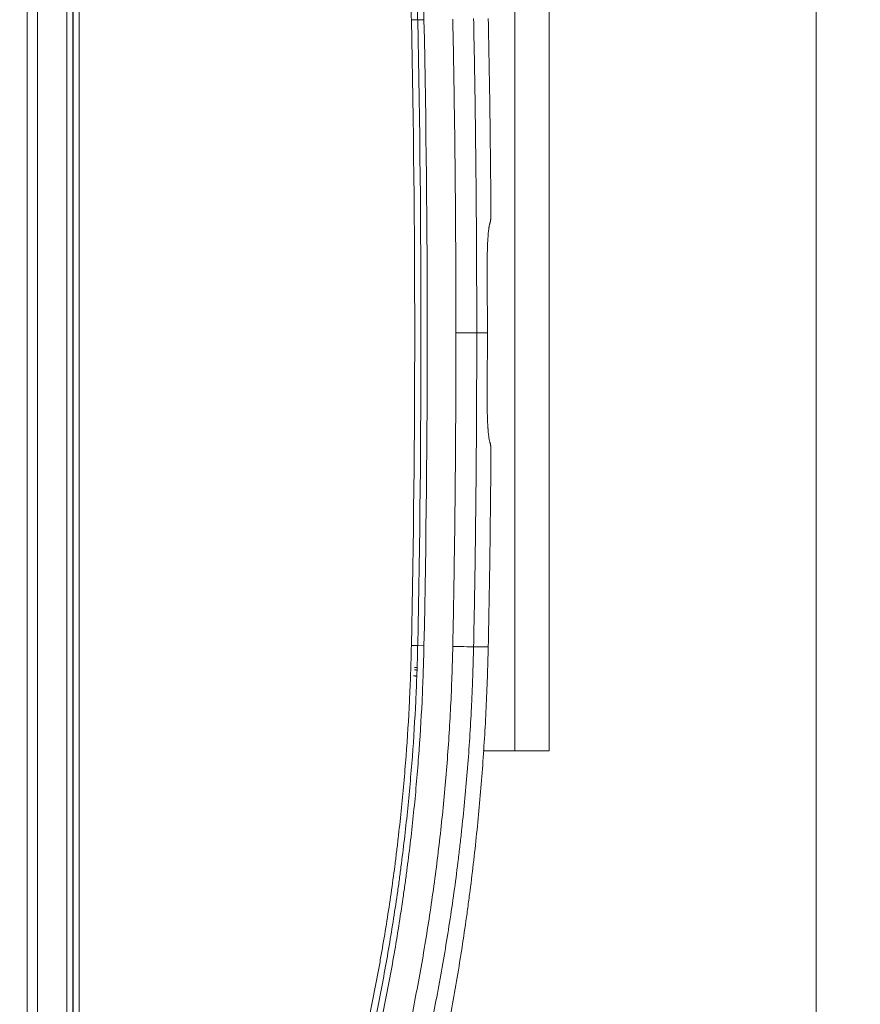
# Model space of a CAD drawing. Header units: millimetres. Extents: x -8 to 594, y 0 to 420.
# Tile 172 of 249: x 287 to 307, y 294 to 317. Entities that reach past the tile are written whole.
import ezdxf

# ---------------------------------------------------------------- set-up
doc = ezdxf.new("R2010")
doc.units = ezdxf.units.MM
doc.layers.add('1', color=7, linetype='Continuous', true_color=0xffffff)
doc.styles.add('Calibri', font='txt')
doc.dimstyles.get("Standard").update_dxf_attribs({"dimtxt": 0.18, "dimasz": 0.18, "dimexe": 0.18, "dimexo": 0.0625, "dimgap": 0.09, "dimtad": 0, "dimtih": 1, "dimtoh": 1, "dimdec": 4, "dimzin": 0, "dimdsep": 46, "dimtxsty": 'Standard', "dimcen": 0.09, "dimadec": 0, "dimazin": 0, "dimtfac": 1, "dimtdec": 4, "dimtofl": 0, "dimtmove": 0, "dimatfit": 3, "dimfxl": 0, "dimtolj": 1, "dimtzin": 0, "dimarcsym": 0})

# ---------------------------------------------------------------- blocks, each defined once
blk = doc.blocks.new('_U9')
at = {"layer": '1', "color": 18, "lineweight": 13}
for p, q in [((283.321, 327.047), (322.594, 327.047)), ((320.594, 327.047), (320.594, 316.693)), ((320.594, 292.749), (320.594, 303.103)), ((283.321, 292.749), (322.594, 292.749))]:
    blk.add_line(p, q, dxfattribs=at)
at = {"layer": '1', "color": 18}
for points in [[(320.594, 327.047), (321.532, 323.547), (319.656, 323.547)], [(320.594, 292.749), (319.656, 296.249), (321.532, 296.249)]]:
    blk.add_solid(points, dxfattribs=at)
at = {"layer": '1', "color": 18, "linetype": 'Continuous', "lineweight": 13, "char_height": 3.5, "attachment_point": 7, "line_spacing_factor": 1.399613, "style": 'Calibri'}
for s, insert in [('\\fCalibri|b0|i0;\\W1.0000;0.7', (317.454, 310.423)), ('\\fCalibri|b0|i0;\\W1.0000;CTRS', (327.605, 310.423)), ('\\fCalibri|b0|i0;\\W1.0000;AFT LIFT POINTS', (317.454, 303.378))]:
    blk.add_mtext(s, dxfattribs=dict(at, insert=insert))

msp = doc.modelspace()

# ---------------------------------------------------------------- linework, layer by layer
at = {"layer": '1', "color": 8, "linetype": 'Continuous', "lineweight": 18}
msp.add_line((306.399, 360.678), (306.399, 259.306), dxfattribs=at)
at = {"layer": '1', "color": 155, "linetype": 'Continuous', "lineweight": 18}
for p, q in [((287.521, 330.727), (287.521, 289.069)), ((300.008, 299.898), (300.008, 319.898)), ((299.192, 299.898), (298.434, 299.898)), ((300.008, 299.898), (299.192, 299.898))]:
    msp.add_line(p, q, dxfattribs=at)
at = {"layer": '1', "color": 155, "linetype": 'Continuous', "lineweight": 13}
for p, q in [((287.771, 330.727), (287.771, 289.069)), ((288.469, 290.886), (288.469, 328.91)), ((288.619, 328.91), (288.619, 290.886)), ((288.621, 290.886), (288.621, 328.91)), ((288.771, 328.91), (288.771, 290.886)), ((299.192, 319.898), (299.192, 299.898)), ((296.864, 317.38), (296.714, 317.377)), ((296.864, 317.38), (297.014, 317.383)), ((296.864, 302.416), (296.714, 302.419)), ((296.864, 302.416), (297.014, 302.412)), ((296.791, 301.893), (296.84, 301.891))]:
    msp.add_line(p, q, dxfattribs=at)
for radius in [354.825, 355.125]:
    msp.add_arc((-58.032, 309.898), radius, 358.79221, 1.20779, dxfattribs=at)
at = {"layer": '1', "color": 155, "linetype": 'Continuous', "lineweight": 18}
msp.add_arc((-58.032, 309.898), 354.975, 358.79221, 1.20779, dxfattribs=at)
at = {"layer": '1', "color": 155, "linetype": 'Continuous', "lineweight": 13}
for points, knots in [([(296.714, 317.377), (296.71, 317.598), (296.697, 318.039), (296.679, 318.479), (296.647, 319.14), (296.62, 319.58), (296.579, 320.13), (296.57, 320.24), (296.552, 320.46), (296.523, 320.79), (296.45, 321.558), (296.373, 322.215), (296.309, 322.707), (296.302, 322.762), (296.287, 322.871), (296.265, 323.035), (296.211, 323.417), (296.162, 323.744), (296.059, 324.397), (295.984, 324.832), (295.823, 325.698), (295.737, 326.13), (295.598, 326.777), (295.503, 327.207), (295.402, 327.636), (295.35, 327.851)], [0, 0, 0, 0, 0.0625, 0.125, 0.125, 0.25, 0.25, 0.28125, 0.28125, 0.3125, 0.375, 0.5, 0.5, 0.515625, 0.515625, 0.53125, 0.5625, 0.625, 0.625, 0.75, 0.75, 0.875, 0.875, 0.9375, 1, 1, 1, 1]), ([(295.642, 327.921), (295.694, 327.706), (295.796, 327.274), (295.892, 326.84), (296.031, 326.189), (296.118, 325.754), (296.239, 325.1), (296.279, 324.881), (296.354, 324.444), (296.39, 324.225), (296.494, 323.567), (296.557, 323.128), (296.621, 322.633), (296.628, 322.578), (296.642, 322.468), (296.663, 322.302), (296.709, 321.917), (296.794, 321.145), (296.853, 320.483), (296.919, 319.599), (296.947, 319.156), (296.979, 318.492), (296.997, 318.049), (297.01, 317.605), (297.014, 317.383)], [0, 0, 0, 0, 0.0625, 0.125, 0.125, 0.25, 0.25, 0.3125, 0.3125, 0.375, 0.375, 0.5, 0.5, 0.515625, 0.515625, 0.53125, 0.5625, 0.625, 0.75, 0.75, 0.875, 0.875, 0.9375, 1, 1, 1, 1]), ([(297.779, 309.898), (297.779, 310.054), (297.779, 310.21), (297.778, 310.523), (297.778, 310.679), (297.777, 311.148), (297.776, 311.46), (297.772, 312.398), (297.767, 313.023), (297.755, 314.273), (297.747, 314.898), (297.733, 315.835), (297.728, 316.148), (297.717, 316.773), (297.711, 317.085), (297.704, 317.398)], [0, 0, 0, 0, 0.0625, 0.0625, 0.125, 0.125, 0.25, 0.25, 0.5, 0.5, 0.75, 0.75, 0.875, 0.875, 1, 1, 1, 1]), ([(298.202, 317.408), (298.208, 317.095), (298.214, 316.783), (298.226, 316.157), (298.231, 315.844), (298.24, 315.218), (298.245, 314.905), (298.252, 314.279), (298.256, 313.966), (298.265, 313.027), (298.269, 312.401), (298.274, 311.463), (298.275, 311.15), (298.276, 310.68), (298.276, 310.524), (298.277, 310.211), (298.277, 310.054), (298.277, 309.898)], [0, 0, 0, 0, 0.125, 0.125, 0.25, 0.25, 0.375, 0.375, 0.5, 0.5, 0.75, 0.75, 0.875, 0.875, 0.9375, 0.9375, 1, 1, 1, 1]), ([(297.704, 302.398), (297.711, 302.71), (297.717, 303.023), (297.728, 303.648), (297.733, 303.96), (297.747, 304.898), (297.755, 305.523), (297.767, 306.773), (297.772, 307.398), (297.776, 308.335), (297.777, 308.648), (297.778, 309.117), (297.778, 309.273), (297.779, 309.585), (297.779, 309.742), (297.779, 309.898)], [0, 0, 0, 0, 0.125, 0.125, 0.25, 0.25, 0.5, 0.5, 0.75, 0.75, 0.875, 0.875, 0.9375, 0.9375, 1, 1, 1, 1]), ([(298.277, 309.898), (298.277, 309.741), (298.277, 309.585), (298.276, 309.272), (298.276, 309.115), (298.275, 308.646), (298.274, 308.333), (298.269, 307.394), (298.265, 306.768), (298.256, 305.829), (298.252, 305.517), (298.245, 304.891), (298.24, 304.578), (298.231, 303.952), (298.226, 303.639), (298.214, 303.013), (298.208, 302.7), (298.202, 302.387)], [0, 0, 0, 0, 0.0625, 0.0625, 0.125, 0.125, 0.25, 0.25, 0.5, 0.5, 0.625, 0.625, 0.75, 0.75, 0.875, 0.875, 1, 1, 1, 1]), ([(295.35, 291.945), (295.402, 292.159), (295.503, 292.589), (295.598, 293.019), (295.737, 293.666), (295.823, 294.099), (295.924, 294.641), (295.944, 294.75), (295.983, 294.967), (296.04, 295.293), (296.094, 295.619), (296.197, 296.273), (296.26, 296.709), (296.324, 297.201), (296.331, 297.256), (296.345, 297.365), (296.365, 297.53), (296.411, 297.913), (296.495, 298.68), (296.554, 299.338), (296.62, 300.217), (296.647, 300.656), (296.679, 301.317), (296.697, 301.757), (296.71, 302.198), (296.714, 302.419)], [0, 0, 0, 0, 0.0625, 0.125, 0.125, 0.25, 0.25, 0.28125, 0.28125, 0.3125, 0.375, 0.375, 0.5, 0.5, 0.515625, 0.515625, 0.53125, 0.5625, 0.625, 0.75, 0.75, 0.875, 0.875, 0.9375, 1, 1, 1, 1]), ([(297.014, 302.412), (297.01, 302.19), (296.997, 301.747), (296.979, 301.303), (296.947, 300.638), (296.919, 300.196), (296.869, 299.531), (296.851, 299.31), (296.812, 298.868), (296.748, 298.206), (296.671, 297.544), (296.606, 297.049), (296.599, 296.994), (296.584, 296.884), (296.562, 296.719), (296.508, 296.335), (296.458, 296.006), (296.355, 295.349), (296.28, 294.912), (296.118, 294.04), (296.031, 293.605), (295.891, 292.955), (295.796, 292.522), (295.694, 292.09), (295.642, 291.874)], [0, 0, 0, 0, 0.0625, 0.125, 0.125, 0.25, 0.25, 0.3125, 0.3125, 0.375, 0.5, 0.5, 0.515625, 0.515625, 0.53125, 0.5625, 0.625, 0.625, 0.75, 0.75, 0.875, 0.875, 0.9375, 1, 1, 1, 1]), ([(296.145, 291.041), (296.265, 291.507), (296.377, 291.974), (296.589, 292.909), (296.688, 293.377), (296.873, 294.316), (296.958, 294.786), (297.116, 295.729), (297.187, 296.201), (297.317, 297.148), (297.375, 297.622), (297.478, 298.572), (297.523, 299.048), (297.598, 300.002), (297.629, 300.48), (297.677, 301.437), (297.694, 301.917), (297.704, 302.398)], [0, 0, 0, 0, 0.125, 0.125, 0.25, 0.25, 0.375, 0.375, 0.5, 0.5, 0.625, 0.625, 0.75, 0.75, 0.875, 0.875, 1, 1, 1, 1]), ([(298.202, 302.387), (298.197, 302.145), (298.19, 301.904), (298.179, 301.601), (298.177, 301.541), (298.172, 301.42), (298.169, 301.359), (298.162, 301.178), (298.156, 301.057), (298.126, 300.453), (298.095, 299.971), (298.019, 299.007), (297.973, 298.525), (297.908, 297.924), (297.888, 297.744), (297.867, 297.563), (297.853, 297.443), (297.846, 297.383), (297.809, 297.083), (297.778, 296.843), (297.679, 296.125), (297.606, 295.647), (297.447, 294.694), (297.36, 294.219), (297.174, 293.271), (297.074, 292.799), (296.86, 291.856), (296.746, 291.386), (296.625, 290.918)], [0, 0, 0, 0, 0.0625, 0.0625, 0.078125, 0.078125, 0.09375, 0.09375, 0.125, 0.125, 0.25, 0.25, 0.375, 0.375, 0.40625, 0.421875, 0.421875, 0.4375, 0.4375, 0.5, 0.5, 0.625, 0.625, 0.75, 0.75, 0.875, 0.875, 1, 1, 1, 1]), ([(298.202, 302.387), (298.19, 302.388), (298.131, 302.389), (297.949, 302.393), (297.827, 302.395), (297.704, 302.398)], [0, 0, 0, 0, 0.5, 0.5, 1, 1, 1, 1]), ([(296.786, 301.841), (296.793, 301.84), (296.801, 301.839), (296.816, 301.835), (296.826, 301.833), (296.835, 301.83), (296.836, 301.829)], [0, 0, 0, 0, 0.446578, 0.446578, 0.893156, 1, 1, 1, 1]), ([(296.768, 301.694), (296.776, 301.693), (296.784, 301.692), (296.799, 301.691), (296.812, 301.689), (296.824, 301.688), (296.829, 301.687)], [0, 0, 0, 0, 0.377074, 0.377074, 0.754148, 1, 1, 1, 1])]:
    msp.add_open_spline(points, degree=3, knots=knots, dxfattribs=at)
at = {"layer": '1', "color": 155, "linetype": 'Continuous', "lineweight": 18}
for points, knots in [([(296.864, 317.38), (296.86, 317.601), (296.847, 318.044), (296.829, 318.485), (296.797, 319.148), (296.77, 319.589), (296.703, 320.47), (296.664, 320.911), (296.596, 321.57), (296.56, 321.9), (296.514, 322.284), (296.493, 322.449), (296.48, 322.559), (296.473, 322.613), (296.408, 323.107), (296.345, 323.545), (296.242, 324.201), (296.206, 324.419), (296.131, 324.855), (296.092, 325.073), (295.971, 325.726), (295.884, 326.159), (295.745, 326.808), (295.649, 327.24), (295.548, 327.671), (295.496, 327.886)], [0, 0, 0, 0, 0.0625, 0.125, 0.125, 0.25, 0.25, 0.375, 0.375, 0.4375, 0.46875, 0.484375, 0.484375, 0.5, 0.5, 0.625, 0.625, 0.6875, 0.6875, 0.75, 0.75, 0.875, 0.875, 0.9375, 1, 1, 1, 1]), ([(298.552, 317.408), (298.568, 316.638), (298.582, 315.867), (298.598, 314.711), (298.602, 314.325), (298.61, 313.554), (298.614, 313.169), (298.617, 312.783)], [0, 0, 0, 0, 0.5, 0.5, 0.75, 0.75, 1, 1, 1, 1]), ([(298.599, 312.539), (298.6, 312.54), (298.6, 312.542), (298.602, 312.546), (298.603, 312.55), (298.604, 312.556), (298.605, 312.561), (298.605, 312.563), (298.606, 312.566), (298.606, 312.568), (298.606, 312.569), (298.607, 312.573), (298.608, 312.581), (298.61, 312.594), (298.611, 312.604), (298.611, 312.612), (298.612, 312.616), (298.612, 312.62), (298.612, 312.622), (298.612, 312.624), (298.613, 312.631), (298.613, 312.642), (298.614, 312.66), (298.615, 312.673), (298.615, 312.683), (298.615, 312.688), (298.616, 312.693), (298.616, 312.696), (298.616, 312.698), (298.616, 312.706), (298.616, 312.713), (298.616, 312.727), (298.617, 312.741), (298.617, 312.755), (298.617, 312.769), (298.617, 312.776), (298.617, 312.783)], [0, 0, 0, 0, 0.0625, 0.0625, 0.125, 0.1875, 0.1875, 0.21875, 0.234375, 0.234375, 0.25, 0.25, 0.3125, 0.375, 0.4375, 0.4375, 0.46875, 0.484375, 0.484375, 0.5, 0.5, 0.5625, 0.625, 0.6875, 0.6875, 0.71875, 0.734375, 0.734375, 0.75, 0.75, 0.8125, 0.8125, 0.875, 0.9375, 0.9375, 1, 1, 1, 1]), ([(298.599, 312.539), (298.596, 312.533), (298.594, 312.526), (298.589, 312.51), (298.586, 312.501), (298.581, 312.48), (298.579, 312.469), (298.575, 312.45), (298.574, 312.443), (298.573, 312.435), (298.572, 312.433), (298.572, 312.429), (298.571, 312.428), (298.571, 312.422), (298.57, 312.419), (298.567, 312.4), (298.565, 312.384), (298.561, 312.351), (298.559, 312.333), (298.555, 312.296), (298.553, 312.277), (298.55, 312.246), (298.549, 312.235), (298.548, 312.222), (298.548, 312.219), (298.548, 312.214), (298.547, 312.206), (298.547, 312.197), (298.544, 312.17), (298.543, 312.147), (298.54, 312.1), (298.539, 312.076), (298.536, 312.026), (298.535, 312.001), (298.534, 311.962), (298.533, 311.949), (298.533, 311.932), (298.533, 311.929), (298.532, 311.922), (298.532, 311.912), (298.532, 311.902), (298.531, 311.868), (298.53, 311.841), (298.529, 311.786), (298.529, 311.758), (298.528, 311.702), (298.528, 311.674), (298.528, 311.638), (298.527, 311.631), (298.527, 311.616), (298.527, 311.609), (298.527, 311.588), (298.527, 311.573), (298.528, 311.559)], [0, 0, 0, 0, 0.0625, 0.0625, 0.125, 0.125, 0.1875, 0.1875, 0.21875, 0.21875, 0.226562, 0.226562, 0.234375, 0.234375, 0.25, 0.25, 0.3125, 0.3125, 0.375, 0.375, 0.4375, 0.4375, 0.46875, 0.46875, 0.476562, 0.476562, 0.484375, 0.5, 0.5, 0.5625, 0.5625, 0.625, 0.625, 0.6875, 0.6875, 0.71875, 0.71875, 0.726562, 0.726562, 0.734375, 0.75, 0.75, 0.8125, 0.8125, 0.875, 0.875, 0.9375, 0.9375, 0.953125, 0.953125, 0.96875, 0.96875, 1, 1, 1, 1]), ([(298.528, 311.559), (298.529, 311.282), (298.53, 311.005), (298.53, 310.59), (298.531, 310.451), (298.531, 310.175), (298.531, 310.036), (298.531, 309.898)], [0, 0, 0, 0, 0.5, 0.5, 0.75, 0.75, 1, 1, 1, 1]), ([(297.779, 309.898), (297.794, 309.898), (297.81, 309.898), (297.84, 309.898), (297.871, 309.898), (297.9, 309.898), (297.923, 309.898), (297.93, 309.898), (297.941, 309.898), (297.945, 309.898), (297.952, 309.898), (297.956, 309.898), (297.973, 309.898), (297.988, 309.898), (298.015, 309.898), (298.028, 309.898), (298.054, 309.898), (298.067, 309.898), (298.082, 309.898), (298.086, 309.898), (298.09, 309.898), (298.092, 309.898), (298.095, 309.898), (298.102, 309.898), (298.109, 309.898), (298.126, 309.898), (298.148, 309.898), (298.168, 309.898), (298.182, 309.898), (298.186, 309.898), (298.193, 309.898), (298.195, 309.898), (298.199, 309.898), (298.201, 309.898), (298.211, 309.898), (298.219, 309.898), (298.233, 309.898), (298.245, 309.898), (298.255, 309.898), (298.261, 309.898), (298.263, 309.898), (298.266, 309.898), (298.267, 309.898), (298.269, 309.898), (298.269, 309.898), (298.273, 309.898), (298.275, 309.898), (298.277, 309.898)], [0, 0, 0, 0, 0.0625, 0.0625, 0.125, 0.1875, 0.1875, 0.21875, 0.21875, 0.234375, 0.234375, 0.25, 0.25, 0.3125, 0.3125, 0.375, 0.375, 0.4375, 0.4375, 0.453125, 0.453125, 0.460937, 0.460937, 0.46875, 0.5, 0.5, 0.5625, 0.625, 0.625, 0.65625, 0.65625, 0.671875, 0.671875, 0.6875, 0.6875, 0.75, 0.75, 0.8125, 0.875, 0.875, 0.90625, 0.90625, 0.921875, 0.921875, 0.9375, 0.9375, 1, 1, 1, 1]), ([(298.277, 309.898), (298.342, 309.898), (298.407, 309.898), (298.492, 309.898), (298.512, 309.898), (298.531, 309.898)], [0, 0, 0, 0, 0.771498, 0.771498, 1, 1, 1, 1]), ([(298.531, 309.898), (298.531, 309.759), (298.531, 309.621), (298.531, 309.344), (298.53, 309.206), (298.53, 308.791), (298.529, 308.514), (298.528, 308.237)], [0, 0, 0, 0, 0.25, 0.25, 0.5, 0.5, 1, 1, 1, 1]), ([(298.528, 308.237), (298.527, 308.208), (298.527, 308.179), (298.528, 308.123), (298.528, 308.066), (298.529, 308.01), (298.53, 307.969), (298.53, 307.955), (298.531, 307.935), (298.531, 307.925), (298.531, 307.914), (298.531, 307.907), (298.531, 307.904), (298.532, 307.874), (298.533, 307.847), (298.535, 307.795), (298.538, 307.745), (298.54, 307.696), (298.542, 307.661), (298.543, 307.649), (298.544, 307.632), (298.545, 307.626), (298.545, 307.618), (298.545, 307.615), (298.546, 307.609), (298.548, 307.584), (298.549, 307.56), (298.553, 307.519), (298.557, 307.48), (298.561, 307.445), (298.564, 307.42), (298.565, 307.412), (298.567, 307.4), (298.567, 307.396), (298.568, 307.39), (298.568, 307.388), (298.569, 307.385), (298.571, 307.368), (298.574, 307.352), (298.579, 307.327), (298.584, 307.304), (298.589, 307.286), (298.592, 307.274), (298.594, 307.27), (298.596, 307.265), (298.596, 307.263), (298.598, 307.26), (298.598, 307.259), (298.599, 307.257)], [0, 0, 0, 0, 0.0625, 0.0625, 0.125, 0.1875, 0.1875, 0.21875, 0.21875, 0.234375, 0.242187, 0.242187, 0.25, 0.25, 0.3125, 0.3125, 0.375, 0.4375, 0.4375, 0.46875, 0.46875, 0.484375, 0.484375, 0.492187, 0.492187, 0.5, 0.5625, 0.5625, 0.625, 0.6875, 0.6875, 0.71875, 0.71875, 0.734375, 0.734375, 0.742187, 0.742187, 0.75, 0.8125, 0.8125, 0.875, 0.9375, 0.9375, 0.96875, 0.96875, 0.984375, 0.984375, 1, 1, 1, 1]), ([(298.617, 307.012), (298.617, 307.019), (298.617, 307.027), (298.617, 307.041), (298.617, 307.055), (298.616, 307.069), (298.616, 307.079), (298.616, 307.084), (298.616, 307.089), (298.616, 307.093), (298.616, 307.095), (298.616, 307.103), (298.615, 307.116), (298.614, 307.135), (298.614, 307.147), (298.613, 307.156), (298.613, 307.161), (298.613, 307.165), (298.612, 307.168), (298.612, 307.169), (298.612, 307.176), (298.611, 307.187), (298.61, 307.201), (298.609, 307.21), (298.608, 307.217), (298.608, 307.219), (298.607, 307.223), (298.607, 307.224), (298.606, 307.23), (298.605, 307.233), (298.604, 307.24), (298.603, 307.245), (298.602, 307.25), (298.6, 307.254), (298.6, 307.256), (298.599, 307.257)], [0, 0, 0, 0, 0.0625, 0.0625, 0.125, 0.1875, 0.1875, 0.21875, 0.234375, 0.234375, 0.25, 0.25, 0.3125, 0.375, 0.4375, 0.4375, 0.46875, 0.484375, 0.484375, 0.5, 0.5, 0.5625, 0.625, 0.6875, 0.6875, 0.71875, 0.71875, 0.75, 0.75, 0.8125, 0.8125, 0.875, 0.9375, 0.9375, 1, 1, 1, 1]), ([(298.617, 307.012), (298.614, 306.627), (298.61, 306.241), (298.602, 305.471), (298.598, 305.085), (298.582, 303.929), (298.568, 303.158), (298.552, 302.387)], [0, 0, 0, 0, 0.25, 0.25, 0.5, 0.5, 1, 1, 1, 1]), ([(295.496, 291.91), (295.548, 292.125), (295.649, 292.555), (295.745, 292.987), (295.884, 293.635), (295.97, 294.069), (296.132, 294.938), (296.207, 295.373), (296.31, 296.029), (296.36, 296.356), (296.414, 296.74), (296.436, 296.904), (296.45, 297.014), (296.458, 297.069), (296.522, 297.562), (296.573, 298.002), (296.641, 298.662), (296.662, 298.882), (296.702, 299.323), (296.72, 299.543), (296.77, 300.205), (296.797, 300.647), (296.829, 301.31), (296.847, 301.752), (296.86, 302.194), (296.864, 302.416)], [0, 0, 0, 0, 0.0625, 0.125, 0.125, 0.25, 0.25, 0.375, 0.375, 0.4375, 0.46875, 0.484375, 0.484375, 0.5, 0.5, 0.625, 0.625, 0.6875, 0.6875, 0.75, 0.75, 0.875, 0.875, 0.9375, 1, 1, 1, 1]), ([(297.064, 290.808), (297.177, 291.283), (297.284, 291.758), (297.485, 292.712), (297.579, 293.19), (297.755, 294.148), (297.836, 294.629), (297.949, 295.351), (297.985, 295.592), (298.036, 295.954), (298.061, 296.135), (298.086, 296.316), (298.102, 296.437), (298.109, 296.498), (298.179, 297.042), (298.235, 297.526), (298.334, 298.496), (298.376, 298.981), (298.449, 299.953), (298.508, 300.925), (298.542, 301.9), (298.552, 302.387)], [0, 0, 0, 0, 0.125, 0.125, 0.25, 0.25, 0.375, 0.375, 0.4375, 0.4375, 0.46875, 0.484375, 0.484375, 0.5, 0.5, 0.625, 0.625, 0.75, 0.75, 0.875, 1, 1, 1, 1])]:
    msp.add_open_spline(points, degree=3, knots=knots, dxfattribs=at)
at = {"layer": '1', "color": 155, "linetype": 'Continuous', "lineweight": 13}
msp.add_open_spline([(298.552, 302.387), (298.435, 302.387), (298.318, 302.387), (298.202, 302.387)], degree=3, dxfattribs=at)

# ---------------------------------------------------------------- dimensions: what is measured, and where the dimension line sits
at = {"layer": '1', "color": 18, "linetype": 'Continuous', "lineweight": 13}
dim = msp.add_linear_dim(base=(320.594, 292.749), p1=(281.821, 327.047), p2=(281.821, 292.749), angle=90, text=' <> \\fCalibri|b0|i0;\\C18;{\\H1.00x;\\fCalibri|b0|i0;CTRS\\fCalibri|b0|i0;}\\C18;\\P\\fCalibri|b0|i0;\\C18;{\\H1.00x;\\fCalibri|b0|i0;AFT LIFT POINTS\\fCalibri|b0|i0;}\\C18;', dimstyle='Standard', override={"dimtxt": 3.5, "dimasz": 3.5, "dimexe": 2, "dimexo": 0, "dimgap": 1.5, "dimtih": 1, "dimtoh": 1, "dimdec": 1, "dimlfac": 0.02, "dimdsep": 46, "dimlunit": 2, "dimtxsty": 'Calibri', "dimsah": 1, "dimse1": 0, "dimse2": 0, "dimsd1": 0, "dimsd2": 0, "dimclrd": 18, "dimclre": 18, "dimclrt": 18, "dimtol": 0, "dimtm": -0.1, "dimtfac": 1, "dimtdec": 2, "dimtofl": 1, "dimtmove": 0, "dimlwd": 13, "dimlwe": 13}, dxfattribs=at)
dim.commit()
dim.dimension.update_dxf_attribs({"geometry": '_U9', "text_midpoint": (320.594, 309.898), "dimtype": 160})

doc.saveas('drawing.dxf')
